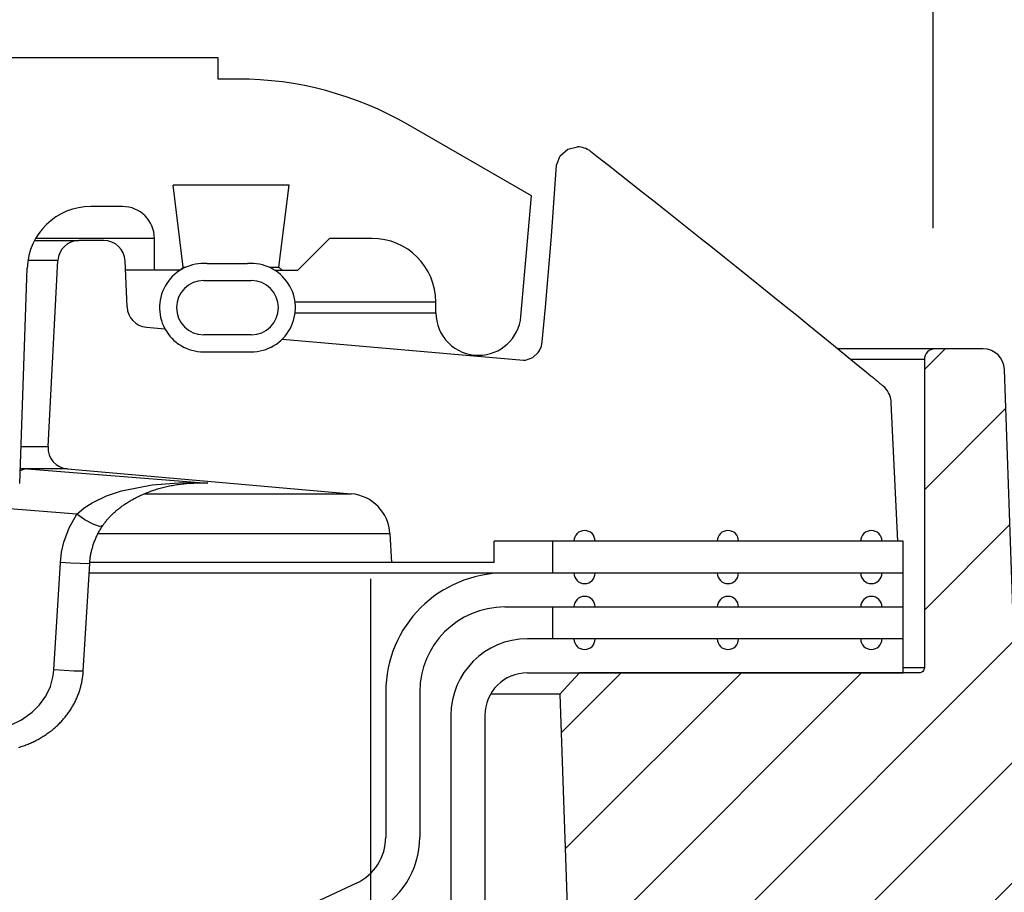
# Model space of a CAD drawing. Extents: x -1276 to 451, y 2026 to 3394.
# Tile 74 of 104: x -535.93 to -533.04, y 3190.09 to 3192.66. Entities that reach past the tile are written whole.
import ezdxf

# ---------------------------------------------------------------- set-up
doc = ezdxf.new("R2010")
doc.units = 0
doc.header["$MEASUREMENT"] = 0
doc.header["$PDSIZE"] = 1
doc.layers.get('DEFPOINTS').update_dxf_attribs({"linetype": 'CONTINUOUS'})
for name, color, linetype in [('CONCRETE-HATCH', 2, 'CONTINUOUS'), ('DIM', 3, 'CONTINUOUS'), ('SPILL-BUCKET', 1, 'CONTINUOUS')]:
    doc.layers.add(name, color=color, linetype=linetype)
doc.styles.add('SIMPLEX', font='simplex')
doc.dimstyles.new('DIM12', dxfattribs={"dimscale": 12, "dimtxt": 0.09375, "dimasz": 0.09375, "dimexe": 0.0625, "dimexo": 0.0625, "dimgap": 0.0625, "dimtad": 1, "dimdec": 4, "dimzin": 3, "dimdsep": 46, "dimlunit": 4, "dimtxsty": 'SIMPLEX', "dimcen": 0, "dimclrd": 3, "dimclre": 3, "dimclrt": 3, "dimadec": 0, "dimazin": 0, "dimtfac": 1, "dimtdec": 4, "dimtmove": 0, "dimatfit": 3, "dimfxl": 1, "dimfrac": 2, "dimtolj": 1, "dimtzin": 3, "dimarcsym": 0})

# ---------------------------------------------------------------- blocks, each defined once
blk = doc.blocks.new('*D124')
at = {"layer": 'DEFPOINTS', "color": 0, "transparency": 16777216}
for p in [(-525.2487, 3194.1295), (-533.2487, 3191.293), (-525.2487, 3190.293)]:
    blk.add_point(p, dxfattribs=at)
at = {"layer": 'DIM', "color": 3, "lineweight": -2, "transparency": 16777216}
for p, q in [((-533.2487, 3192.043), (-533.2487, 3194.8795)), ((-525.2487, 3191.043), (-525.2487, 3194.8795)), ((-532.1237, 3194.1295), (-526.3737, 3194.1295))]:
    blk.add_line(p, q, dxfattribs=at)
at = {"layer": 'DIM', "color": 3, "transparency": 16777216}
for points in [[(-532.1237, 3194.317), (-532.1237, 3193.942), (-533.2487, 3194.1295)], [(-526.3737, 3194.317), (-526.3737, 3193.942), (-525.2487, 3194.1295)]]:
    blk.add_solid(points, dxfattribs=at)
at = {"layer": 'DIM', "color": 3, "transparency": 16777216, "insert": (-529.2487, 3195.5491), "char_height": 1.125, "attachment_point": 5, "style": 'SIMPLEX'}
blk.add_mtext('\\A1;8"', dxfattribs=at)

msp = doc.modelspace()

# ---------------------------------------------------------------- hatches: boundary and pattern name
at = {"layer": 'CONCRETE-HATCH', "linetype": 'Continuous'}
h = msp.add_hatch(dxfattribs=at)
h.set_pattern_fill('AR-CONC', color=256, scale=0.5, style=0)
h.set_pattern_definition([(50, (4863.9127, 1710.789), (3.5863009, -0.3137607), [0.375, -4.125]), (355, (4863.9127, 1710.789), (-0.6937567, 3.7609607), [0.3, -3.3]), (100.4514, (4864.2115, 1710.763), (2.892547, 3.4471977), [0.318701, -3.5057106]), (46.1842, (4863.9127, 1711.789), (5.3362052, -0.827595), [0.5625, -6.1875]), (96.6356, (4864.3574, 1711.72), (4.6733135, 4.8705894), [0.4780514, -5.258565]), (351.1842, (4863.9127, 1711.789), (4.6733097, 4.870593), [0.45, -4.95]), (21, (4864.4127, 1711.539), (2.9845353, -2.0130945), [0.375, -4.125]), (326, (4864.4127, 1711.539), (1.2165767, 3.6257502), [0.3, -3.3]), (71.4514, (4864.6614, 1711.3713), (4.2011131, 1.6126525), [0.318701, -3.5057106]), (37.5, (4863.9127, 1710.7891), (0.06079928, 1.66446927), [0, -3.26, 0, -3.35, 0, -3.3125]), (7.5, (4863.9127, 1710.789), (1.3153477, 1.97205856), [0, -1.91, 0, -3.185, 0, -1.2625]), (327.5, (4862.7977, 1710.7891), (2.66911218, -0.11277436), [0, -1.25, 0, -3.9, 0, -5.175]), (317.5, (4862.2977, 1710.789), (2.9159308, 0.5005249), [0, -1.625, 0, -2.59, 0, -3.675])])
h.paths.add_polyline_path([(-521.24873, 3190.01179), (-525.26624, 3190.01179), (-533.26624, 3191.01179), (-534.90239, 3191.01179), (-534.90239, 3188.65134), (-534.23992, 3188.34981), (-534.23992, 3182.57429), (-521.24873, 3182.57429)])
h.paths.add_polyline_path([(-505.1584, 3187.26024), (-506.2418, 3188.0334), (-505.74737, 3190.01179), (-521.24873, 3190.01179), (-521.24873, 3182.57429), (-507.60611, 3182.57429), (-506.93053, 3185.27755), (-508.00566, 3186.1799)])
at = {"layer": 'SPILL-BUCKET'}
h = msp.add_hatch(dxfattribs=at)
h.set_pattern_fill('ANSI31', scale=2, style=0)
h.set_pattern_definition([(45, (5694.76742, 1890.39605), (-0.176776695, 0.176776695), [])])
edge = h.paths.add_edge_path()
edge.add_line((-534.28825, 3190.7353), (-534.34646, 3190.67288))
edge.add_line((-534.34646, 3190.67288), (-534.29699, 3189.25644))
edge.add_line((-534.29699, 3189.25644), (-533.97169, 3189.25644))
edge.add_line((-533.97169, 3189.25644), (-533.95424, 3189.75588))
edge.add_arc((-533.82936, 3189.75155), 0.12496, 90.01861, 178.01856, ccw=False)
edge.add_line((-533.8294, 3189.87651), (-533.04257, 3189.87651))
edge.add_arc((-533.04255, 3189.93899), 0.06248, 269.98072, 361.98074)
edge.add_line((-532.98011, 3189.94115), (-533.039, 3191.6275))
edge.add_arc((-533.10144, 3191.6253), 0.06248, 2.01864, 90.01862)
edge.add_line((-533.10146, 3191.68778), (-533.24329, 3191.68778))
edge.add_arc((-533.24328, 3191.65654), 0.03124, 90.01957, 180.01957)
edge.add_line((-533.27452, 3191.65653), (-533.27452, 3190.75029))
edge.add_arc((-533.28983, 3190.75061), 0.01531, 268.81278, 358.81278, ccw=False)
edge.add_line((-533.29015, 3190.7353), (-534.28825, 3190.7353))

# ---------------------------------------------------------------- linework, layer by layer
at = {"layer": 'DEFPOINTS', "linetype": 'Continuous'}
msp.add_lwpolyline([(-534.23939, 3182.57429), (-534.23939, 3188.34981), (-534.90186, 3188.65134), (-534.90186, 3191.01179)], dxfattribs=at)
at = {"layer": 'SPILL-BUCKET', "linetype": 'Continuous'}
for p, q in [((-535.35123, 3192.54345), (-539.53587, 3192.54345)), ((-535.35123, 3192.48099), (-535.35123, 3192.54345)), ((-535.29273, 3192.48099), (-535.35123, 3192.48099)), ((-534.42998, 3192.13747), (-534.79308, 3192.34711)), ((-535.14267, 3192.1687), (-535.48383, 3192.1687)), ((-535.45425, 3191.92777), (-535.48383, 3192.1687)), ((-535.17226, 3191.92777), (-535.14267, 3192.1687)), ((-534.46099, 3191.78307), (-534.42998, 3192.13747)), ((-535.63229, 3192.10624), (-535.72529, 3192.10624)), ((-535.60324, 3192.01256), (-535.88756, 3192.01256)), ((-535.56735, 3192.01256), (-535.60324, 3192.01256)), ((-535.54579, 3192.01256), (-535.56735, 3192.01256)), ((-535.5386, 3192.01256), (-535.54579, 3192.01256)), ((-535.5386, 3191.91887), (-535.5386, 3192.01256)), ((-535.11701, 3191.91887), (-535.02333, 3192.01256)), ((-534.89841, 3192.01256), (-535.02333, 3192.01256)), ((-535.93466, 3191.29212), (-535.91254, 3191.92541)), ((-535.46315, 3191.91887), (-535.45425, 3191.92777)), ((-535.45425, 3191.92777), (-535.44621, 3191.92777)), ((-535.38305, 3191.93842), (-535.26444, 3191.93842)), ((-535.20128, 3191.92777), (-535.17952, 3191.92777)), ((-535.17952, 3191.92777), (-535.17226, 3191.92777)), ((-535.17226, 3191.92777), (-535.16336, 3191.91887)), ((-535.46293, 3191.91887), (-535.62382, 3191.91887)), ((-535.18456, 3191.91887), (-535.11701, 3191.91887)), ((-535.3937, 3191.88889), (-535.25379, 3191.88889)), ((-534.71104, 3191.82519), (-534.71757, 3191.82519)), ((-534.71104, 3191.79396), (-534.71104, 3191.82519)), ((-534.71757, 3191.79396), (-534.71104, 3191.79396)), ((-535.25379, 3191.729), (-535.3937, 3191.729)), ((-535.3937, 3191.67904), (-535.25379, 3191.67904))]:
    msp.add_line(p, q, dxfattribs=at)
at = {"layer": 'SPILL-BUCKET', "color": 1, "linetype": 'Continuous'}
for p, q in [((-534.34552, 3192.25538), (-534.32338, 3192.27474)), ((-534.32338, 3192.27474), (-534.29488, 3192.28171)), ((-534.24641, 3192.26062), (-534.25639, 3192.26843)), ((-534.35635, 3192.22795), (-534.34552, 3192.25538)), ((-534.23644, 3192.25282), (-534.24641, 3192.26062)), ((-534.20322, 3192.22677), (-534.23644, 3192.25282)), ((-534.37114, 3192.01915), (-534.35635, 3192.22795)), ((-534.17005, 3192.20068), (-534.20322, 3192.22677)), ((-534.13653, 3192.17427), (-534.17005, 3192.20068)), ((-534.10303, 3192.14784), (-534.13653, 3192.17427)), ((-534.06918, 3192.12106), (-534.10303, 3192.14784)), ((-534.03535, 3192.09426), (-534.06918, 3192.12106)), ((-534.00115, 3192.06711), (-534.03535, 3192.09426)), ((-533.96698, 3192.03993), (-534.00115, 3192.06711)), ((-533.93241, 3192.01238), (-533.96698, 3192.03993)), ((-534.38884, 3191.81052), (-534.37114, 3192.01915)), ((-533.89787, 3191.9848), (-533.93241, 3192.01238)), ((-535.68737, 3192.00631), (-535.76039, 3192.00631)), ((-533.86278, 3191.95673), (-533.89787, 3191.9848)), ((-533.82773, 3191.92863), (-533.86278, 3191.95673)), ((-535.85142, 3191.40033), (-535.82276, 3191.94712)), ((-535.61906, 3191.8112), (-535.62497, 3191.94658)), ((-533.79239, 3191.90026), (-533.82773, 3191.92863)), ((-533.7571, 3191.87186), (-533.79239, 3191.90026)), ((-533.72151, 3191.84318), (-533.7571, 3191.87186)), ((-533.68595, 3191.81447), (-533.72151, 3191.84318)), ((-534.3986, 3191.70822), (-534.38884, 3191.81052)), ((-533.6501, 3191.78547), (-533.68595, 3191.81447)), ((-533.61427, 3191.75644), (-533.6501, 3191.78547)), ((-535.5621, 3191.75171), (-535.50787, 3191.74696)), ((-533.57814, 3191.7271), (-533.61427, 3191.75644)), ((-533.54204, 3191.69774), (-533.57814, 3191.7271)), ((-535.16229, 3191.71673), (-534.45377, 3191.65474)), ((-534.40595, 3191.68311), (-534.40077, 3191.6954)), ((-534.40077, 3191.6954), (-534.3986, 3191.70822)), ((-533.46921, 3191.63835), (-533.54204, 3191.69774)), ((-534.44775, 3191.65482), (-534.42553, 3191.6627)), ((-534.42553, 3191.6627), (-534.40991, 3191.67709)), ((-534.40991, 3191.67709), (-534.40781, 3191.68007)), ((-534.40781, 3191.68007), (-534.40595, 3191.68311)), ((-534.45377, 3191.65474), (-534.44775, 3191.65482)), ((-533.45061, 3191.62314), (-533.46921, 3191.63835)), ((-533.43202, 3191.60792), (-533.45061, 3191.62314)), ((-533.43153, 3191.60751), (-533.43203, 3191.60792)), ((-533.43104, 3191.60711), (-533.43153, 3191.60751)), ((-533.42862, 3191.60513), (-533.43104, 3191.60711)), ((-533.42622, 3191.60317), (-533.42862, 3191.60513)), ((-533.42388, 3191.60126), (-533.42622, 3191.60317)), ((-533.42156, 3191.59936), (-533.42388, 3191.60126)), ((-533.4193, 3191.59752), (-533.42156, 3191.59936)), ((-533.41706, 3191.59569), (-533.4193, 3191.59752)), ((-533.41486, 3191.5939), (-533.41706, 3191.59569)), ((-533.41268, 3191.59213), (-533.41486, 3191.5939)), ((-533.41057, 3191.59041), (-533.41268, 3191.59213)), ((-533.40847, 3191.5887), (-533.41057, 3191.59041)), ((-533.40647, 3191.58708), (-533.40847, 3191.5887)), ((-533.40449, 3191.58547), (-533.40647, 3191.58708)), ((-533.40259, 3191.58393), (-533.40449, 3191.58547)), ((-533.40071, 3191.58241), (-533.40259, 3191.58393)), ((-533.39891, 3191.58095), (-533.40071, 3191.58241)), ((-533.39713, 3191.57951), (-533.39891, 3191.58095)), ((-533.39641, 3191.57893), (-533.39713, 3191.57951)), ((-533.3957, 3191.57836), (-533.39641, 3191.57893)), ((-533.37265, 3191.53436), (-533.3727, 3191.53492)), ((-533.3726, 3191.53381), (-533.37265, 3191.53436)), ((-533.3725, 3191.53252), (-533.3726, 3191.53381)), ((-533.37239, 3191.53128), (-533.3725, 3191.53252)), ((-533.37224, 3191.52955), (-533.37239, 3191.53128)), ((-533.35259, 3191.12254), (-533.37224, 3191.52955)), ((-535.79449, 3191.33484), (-534.95974, 3191.26181)), ((-534.84589, 3191.14391), (-534.84149, 3191.06008)), ((-533.33698, 3191.12254), (-534.53928, 3191.12254)), ((-534.53928, 3191.06008), (-534.53928, 3191.12254)), ((-533.33698, 3190.83523), (-533.33698, 3191.12254)), ((-534.53928, 3191.06008), (-534.84149, 3191.06008)), ((-533.33698, 3191.02885), (-534.5085, 3191.02885)), ((-534.5085, 3190.92892), (-533.33698, 3190.92892)), ((-533.33695, 3190.83523), (-534.44185, 3190.83523)), ((-533.33695, 3190.7353), (-533.33695, 3190.83523)), ((-534.44185, 3190.7353), (-533.33695, 3190.7353)), ((-534.85826, 3190.67909), (-534.85826, 3190.25221)), ((-534.75833, 3190.67909), (-534.75833, 3190.25221)), ((-534.66669, 3190.61039), (-534.66669, 3176.41283)), ((-534.56676, 3190.61039), (-534.56676, 3176.41283)), ((-534.94445, 3190.11692), (-535.80873, 3189.71391))]:
    msp.add_line(p, q, dxfattribs=at)
at = {"layer": 'SPILL-BUCKET', "color": 7}
for p, q in [((-535.89089, 3192.00631), (-535.76039, 3192.00631)), ((-535.82276, 3191.94712), (-535.91052, 3191.94712)), ((-533.24329, 3191.68778), (-533.52982, 3191.68778)), ((-533.27452, 3191.65655), (-533.49152, 3191.65655)), ((-535.93085, 3191.40033), (-535.85142, 3191.40033)), ((-535.79449, 3191.33484), (-535.93317, 3191.33484)), ((-535.56832, 3191.26181), (-534.95972, 3191.26181)), ((-534.84589, 3191.14391), (-535.70469, 3191.14391)), ((-534.84149, 3191.06008), (-535.72869, 3191.06008)), ((-534.5085, 3191.02885), (-535.73053, 3191.02885)), ((-533.27452, 3190.75029), (-533.33695, 3190.75029)), ((-534.34646, 3190.67288), (-534.55, 3190.67288))]:
    msp.add_line(p, q, dxfattribs=at)
at = {"layer": 'SPILL-BUCKET', "color": 7, "linetype": 'Continuous'}
for p, q in [((-534.71757, 3191.82519), (-535.1249, 3191.82519)), ((-535.12475, 3191.79396), (-534.71757, 3191.79396)), ((-534.36752, 3191.02885), (-534.36752, 3191.12254)), ((-534.36752, 3190.83523), (-534.36752, 3190.92892))]:
    msp.add_line(p, q, dxfattribs=at)
at = {"layer": 'SPILL-BUCKET', "color": 8, "linetype": 'Continuous'}
for p, q in [((-535.92395, 3191.33342), (-535.93335, 3191.32942)), ((-535.91139, 3191.33484), (-535.92395, 3191.33342)), ((-535.91139, 3191.33484), (-535.753, 3191.32238)), ((-535.753, 3191.32238), (-535.38163, 3191.29264)), ((-535.63522, 3191.27008), (-535.54501, 3191.28834)), ((-535.54501, 3191.28834), (-535.45434, 3191.29484)), ((-535.50183, 3191.28321), (-535.49781, 3191.2841)), ((-535.49781, 3191.2841), (-535.49379, 3191.28495)), ((-535.49379, 3191.28495), (-535.4897, 3191.28577)), ((-535.4897, 3191.28577), (-535.4856, 3191.28655)), ((-535.4856, 3191.28655), (-535.48141, 3191.2873)), ((-535.48141, 3191.2873), (-535.47723, 3191.28801)), ((-535.47723, 3191.28801), (-535.47297, 3191.28869)), ((-535.47297, 3191.28869), (-535.46871, 3191.28933)), ((-535.46871, 3191.28933), (-535.46467, 3191.28989)), ((-535.46467, 3191.28989), (-535.46064, 3191.29041)), ((-535.46064, 3191.29041), (-535.45644, 3191.29091)), ((-535.45644, 3191.29091), (-535.45225, 3191.29137)), ((-535.45434, 3191.29484), (-535.3822, 3191.29268)), ((-535.45225, 3191.29137), (-535.44804, 3191.29178)), ((-535.44804, 3191.29178), (-535.44383, 3191.29216)), ((-535.44383, 3191.29216), (-535.43961, 3191.29249)), ((-535.43961, 3191.29249), (-535.4354, 3191.29278)), ((-535.4074, 3191.29264), (-535.43719, 3191.29264)), ((-535.4354, 3191.29278), (-535.43116, 3191.29302)), ((-535.43116, 3191.29302), (-535.42694, 3191.29322)), ((-535.42694, 3191.29322), (-535.4227, 3191.29338)), ((-535.4227, 3191.29338), (-535.41847, 3191.29349)), ((-535.41847, 3191.29349), (-535.41627, 3191.29353)), ((-535.41627, 3191.29353), (-535.41406, 3191.29354)), ((-535.38206, 3191.29266), (-535.41401, 3191.29263)), ((-535.38163, 3191.29264), (-535.4074, 3191.29264)), ((-535.3822, 3191.29268), (-535.38163, 3191.29264)), ((-535.38163, 3191.29264), (-535.38206, 3191.29266)), ((-535.72158, 3191.23548), (-535.67894, 3191.25546)), ((-535.67894, 3191.25546), (-535.63522, 3191.27008)), ((-535.58552, 3191.254), (-535.58228, 3191.25555)), ((-535.58228, 3191.25555), (-535.57897, 3191.2571)), ((-535.57897, 3191.2571), (-535.57565, 3191.25861)), ((-535.57565, 3191.25861), (-535.57225, 3191.26012)), ((-535.57225, 3191.26012), (-535.56885, 3191.26159)), ((-535.56885, 3191.26159), (-535.56535, 3191.26306)), ((-535.56535, 3191.26306), (-535.56186, 3191.26448)), ((-535.56186, 3191.26448), (-535.55813, 3191.26596)), ((-535.55813, 3191.26596), (-535.55441, 3191.26739)), ((-535.55441, 3191.26739), (-535.55082, 3191.26873)), ((-535.55082, 3191.26873), (-535.54724, 3191.27003)), ((-535.54724, 3191.27003), (-535.5436, 3191.27131)), ((-535.5436, 3191.27131), (-535.53996, 3191.27255)), ((-535.53996, 3191.27255), (-535.53627, 3191.27376)), ((-535.53627, 3191.27376), (-535.53258, 3191.27493)), ((-535.53258, 3191.27493), (-535.52883, 3191.27609)), ((-535.52883, 3191.27609), (-535.52509, 3191.2772)), ((-535.52509, 3191.2772), (-535.52128, 3191.27828)), ((-535.52128, 3191.27828), (-535.51747, 3191.27933)), ((-535.51747, 3191.27933), (-535.51359, 3191.28036)), ((-535.51359, 3191.28036), (-535.50972, 3191.28133)), ((-535.50972, 3191.28133), (-535.50578, 3191.28229)), ((-535.50578, 3191.28229), (-535.50183, 3191.28321)), ((-535.74524, 3191.22041), (-535.72158, 3191.23548)), ((-535.63297, 3191.22587), (-535.63051, 3191.22763)), ((-535.63051, 3191.22763), (-535.62803, 3191.22935)), ((-535.62803, 3191.22935), (-535.62543, 3191.23111)), ((-535.62543, 3191.23111), (-535.62283, 3191.23284)), ((-535.62283, 3191.23284), (-535.62009, 3191.23462)), ((-535.62009, 3191.23462), (-535.61734, 3191.23637)), ((-535.61734, 3191.23637), (-535.61443, 3191.23818)), ((-535.61443, 3191.23818), (-535.61151, 3191.23995)), ((-535.61151, 3191.23995), (-535.60897, 3191.24145)), ((-535.60897, 3191.24145), (-535.60644, 3191.24292)), ((-535.60644, 3191.24292), (-535.6038, 3191.24442)), ((-535.6038, 3191.24442), (-535.60116, 3191.24589)), ((-535.60116, 3191.24589), (-535.5981, 3191.24756)), ((-535.5981, 3191.24756), (-535.59503, 3191.24919)), ((-535.59503, 3191.24919), (-535.59189, 3191.25082)), ((-535.59189, 3191.25082), (-535.58875, 3191.25241)), ((-535.58875, 3191.25241), (-535.58552, 3191.254)), ((-535.76688, 3191.20196), (-535.98949, 3191.21938)), ((-535.7893, 3191.16193), (-535.76688, 3191.20196)), ((-535.76688, 3191.20196), (-535.74524, 3191.22041)), ((-535.74287, 3191.18533), (-535.76688, 3191.20196)), ((-535.66779, 3191.19602), (-535.66609, 3191.19775)), ((-535.66609, 3191.19775), (-535.66428, 3191.19956)), ((-535.66428, 3191.19956), (-535.66246, 3191.20133)), ((-535.66246, 3191.20133), (-535.66051, 3191.20319)), ((-535.66051, 3191.20319), (-535.65854, 3191.20503)), ((-535.65854, 3191.20503), (-535.65642, 3191.20696)), ((-535.65642, 3191.20696), (-535.65429, 3191.20887)), ((-535.65429, 3191.20887), (-535.65241, 3191.21051)), ((-535.65241, 3191.21051), (-535.65053, 3191.21213)), ((-535.65053, 3191.21213), (-535.64857, 3191.21378)), ((-535.64857, 3191.21378), (-535.64661, 3191.2154)), ((-535.64661, 3191.2154), (-535.64443, 3191.21717)), ((-535.64443, 3191.21717), (-535.64223, 3191.21891)), ((-535.64223, 3191.21891), (-535.63997, 3191.22067)), ((-535.63997, 3191.22067), (-535.6377, 3191.2224)), ((-535.6377, 3191.2224), (-535.63534, 3191.22415)), ((-535.63534, 3191.22415), (-535.63297, 3191.22587)), ((-535.71888, 3191.17236), (-535.74287, 3191.18533)), ((-535.7002, 3191.16592), (-535.71888, 3191.17236)), ((-535.69089, 3191.1675), (-535.68976, 3191.16919)), ((-535.68976, 3191.16919), (-535.68861, 3191.17085)), ((-535.68861, 3191.17085), (-535.68742, 3191.17254)), ((-535.68742, 3191.17254), (-535.68622, 3191.17421)), ((-535.68622, 3191.17421), (-535.68499, 3191.17588)), ((-535.68499, 3191.17588), (-535.68376, 3191.17752)), ((-535.68376, 3191.17752), (-535.68247, 3191.17919)), ((-535.68247, 3191.17919), (-535.68118, 3191.18083)), ((-535.68118, 3191.18083), (-535.67984, 3191.1825)), ((-535.67984, 3191.1825), (-535.67849, 3191.18414)), ((-535.67849, 3191.18414), (-535.67707, 3191.18582)), ((-535.67707, 3191.18582), (-535.67565, 3191.18747)), ((-535.67565, 3191.18747), (-535.67416, 3191.18917)), ((-535.67416, 3191.18917), (-535.67266, 3191.19084)), ((-535.67266, 3191.19084), (-535.67107, 3191.19257)), ((-535.67107, 3191.19257), (-535.66948, 3191.19426)), ((-535.66948, 3191.19426), (-535.66779, 3191.19602)), ((-535.805, 3191.11965), (-535.7893, 3191.16193)), ((-535.70817, 3191.13688), (-535.70685, 3191.13964)), ((-535.70685, 3191.13964), (-535.70548, 3191.1424)), ((-535.70548, 3191.1424), (-535.70408, 3191.14514)), ((-535.70408, 3191.14514), (-535.70263, 3191.14789)), ((-535.70263, 3191.14789), (-535.70115, 3191.15062)), ((-535.70115, 3191.15062), (-535.69961, 3191.15335)), ((-535.69095, 3191.16741), (-535.7002, 3191.16592)), ((-535.69961, 3191.15335), (-535.69804, 3191.15606)), ((-535.69804, 3191.15606), (-535.69643, 3191.15878)), ((-535.69643, 3191.15878), (-535.69478, 3191.16146)), ((-535.69478, 3191.16146), (-535.69311, 3191.16412)), ((-535.69311, 3191.16412), (-535.6914, 3191.16673)), ((-535.6914, 3191.16673), (-535.69117, 3191.16707)), ((-535.69117, 3191.16707), (-535.69094, 3191.1674)), ((-535.69095, 3191.16741), (-535.69092, 3191.16746)), ((-535.69092, 3191.16746), (-535.69089, 3191.1675)), ((-535.81171, 3191.08999), (-535.805, 3191.11965)), ((-535.71915, 3191.10879), (-535.71823, 3191.11164)), ((-535.71823, 3191.11164), (-535.71727, 3191.11449)), ((-535.71727, 3191.11449), (-535.71627, 3191.11732)), ((-535.71627, 3191.11732), (-535.71523, 3191.12014)), ((-535.71523, 3191.12014), (-535.71416, 3191.12294)), ((-535.71416, 3191.12294), (-535.71304, 3191.12573)), ((-535.71304, 3191.12573), (-535.7119, 3191.12851)), ((-535.7119, 3191.12851), (-535.71069, 3191.13131)), ((-535.71069, 3191.13131), (-535.70945, 3191.1341)), ((-535.70945, 3191.1341), (-535.70817, 3191.13688)), ((-535.81513, 3191.0601), (-535.81171, 3191.08999)), ((-535.72613, 3191.08012), (-535.72562, 3191.083)), ((-535.72562, 3191.083), (-535.72506, 3191.08588)), ((-535.72506, 3191.08588), (-535.72446, 3191.08876)), ((-535.72446, 3191.08876), (-535.72383, 3191.09164)), ((-535.72383, 3191.09164), (-535.72315, 3191.09451)), ((-535.72315, 3191.09451), (-535.72243, 3191.09736)), ((-535.72243, 3191.09736), (-535.72168, 3191.10021)), ((-535.72168, 3191.10021), (-535.72088, 3191.10308)), ((-535.72088, 3191.10308), (-535.72004, 3191.10593)), ((-535.72004, 3191.10593), (-535.71915, 3191.10879)), ((-535.83395, 3190.74378), (-535.81513, 3191.0601)), ((-535.78518, 3191.05821), (-535.81513, 3191.0601)), ((-535.75665, 3191.05677), (-535.78518, 3191.05821)), ((-535.73628, 3191.05611), (-535.75665, 3191.05677)), ((-535.73829, 3190.89823), (-535.72889, 3191.0564)), ((-535.72888, 3191.0564), (-535.73628, 3191.05611)), ((-535.72886, 3191.05639), (-535.72876, 3191.05814)), ((-535.72876, 3191.05814), (-535.72864, 3191.0599)), ((-535.72864, 3191.0599), (-535.72841, 3191.0628)), ((-535.72841, 3191.0628), (-535.72813, 3191.06569)), ((-535.72813, 3191.06569), (-535.72781, 3191.06859)), ((-535.72781, 3191.06859), (-535.72745, 3191.07147)), ((-535.72745, 3191.07147), (-535.72705, 3191.07436)), ((-535.72705, 3191.07436), (-535.72661, 3191.07724)), ((-535.72661, 3191.07724), (-535.72613, 3191.08012)), ((-535.74771, 3190.74007), (-535.73829, 3190.89823)), ((-535.8359, 3190.72646), (-535.83395, 3190.74378)), ((-535.80399, 3190.74189), (-535.83395, 3190.74378)), ((-535.77547, 3190.74044), (-535.80399, 3190.74189)), ((-535.7551, 3190.73978), (-535.77547, 3190.74044)), ((-535.7477, 3190.74007), (-535.7551, 3190.73978)), ((-535.74839, 3190.7313), (-535.7481, 3190.73442)), ((-535.7481, 3190.73442), (-535.74786, 3190.73755)), ((-535.74786, 3190.73755), (-535.74779, 3190.73881)), ((-535.74779, 3190.73881), (-535.74772, 3190.74007)), ((-535.84424, 3190.69536), (-535.8359, 3190.72646)), ((-535.75294, 3190.70324), (-535.75226, 3190.70634)), ((-535.75226, 3190.70634), (-535.75162, 3190.70944)), ((-535.75162, 3190.70944), (-535.75103, 3190.71255)), ((-535.75103, 3190.71255), (-535.75048, 3190.71566)), ((-535.75048, 3190.71566), (-535.74998, 3190.71879)), ((-535.74998, 3190.71879), (-535.74951, 3190.72191)), ((-535.74951, 3190.72191), (-535.7491, 3190.72504)), ((-535.7491, 3190.72504), (-535.74873, 3190.72817)), ((-535.74873, 3190.72817), (-535.74839, 3190.7313)), ((-535.85802, 3190.66659), (-535.84424, 3190.69536)), ((-535.76097, 3190.67575), (-535.75991, 3190.67876)), ((-535.75991, 3190.67876), (-535.75889, 3190.68179)), ((-535.75889, 3190.68179), (-535.75791, 3190.68483)), ((-535.75791, 3190.68483), (-535.75697, 3190.68788)), ((-535.75697, 3190.68788), (-535.75608, 3190.69093)), ((-535.75608, 3190.69093), (-535.75523, 3190.694)), ((-535.75523, 3190.694), (-535.75442, 3190.69707)), ((-535.75442, 3190.69707), (-535.75366, 3190.70015)), ((-535.75366, 3190.70015), (-535.75294, 3190.70324)), ((-535.87627, 3190.64123), (-535.85802, 3190.66659)), ((-535.77389, 3190.64638), (-535.7724, 3190.64926)), ((-535.7724, 3190.64926), (-535.77096, 3190.65216)), ((-535.77096, 3190.65216), (-535.76957, 3190.65506)), ((-535.76957, 3190.65506), (-535.76821, 3190.65797)), ((-535.76821, 3190.65797), (-535.76691, 3190.66089)), ((-535.76691, 3190.66089), (-535.76564, 3190.66382)), ((-535.76564, 3190.66382), (-535.76441, 3190.66678)), ((-535.76441, 3190.66678), (-535.76322, 3190.66976)), ((-535.76322, 3190.66976), (-535.76208, 3190.67275)), ((-535.76208, 3190.67275), (-535.76097, 3190.67575)), ((-535.92898, 3190.59758), (-535.89811, 3190.61941)), ((-535.89811, 3190.61941), (-535.87627, 3190.64123)), ((-535.79294, 3190.61574), (-535.79101, 3190.61843)), ((-535.79101, 3190.61843), (-535.78911, 3190.62115)), ((-535.78911, 3190.62115), (-535.78724, 3190.62389)), ((-535.78724, 3190.62389), (-535.78544, 3190.62663)), ((-535.78544, 3190.62663), (-535.78368, 3190.62938)), ((-535.78368, 3190.62938), (-535.78195, 3190.63216)), ((-535.78195, 3190.63216), (-535.78026, 3190.63497)), ((-535.78026, 3190.63497), (-535.7786, 3190.63779)), ((-535.7786, 3190.63779), (-535.77699, 3190.64064)), ((-535.77699, 3190.64064), (-535.77542, 3190.6435)), ((-535.77542, 3190.6435), (-535.77389, 3190.64638)), ((-535.96187, 3190.58192), (-535.92898, 3190.59758)), ((-535.81669, 3190.58774), (-535.81435, 3190.59016)), ((-535.81435, 3190.59016), (-535.81204, 3190.59261)), ((-535.81204, 3190.59261), (-535.80978, 3190.59506)), ((-535.80978, 3190.59506), (-535.80757, 3190.59754)), ((-535.80757, 3190.59754), (-535.80537, 3190.60007)), ((-535.80537, 3190.60007), (-535.80319, 3190.60263)), ((-535.80319, 3190.60263), (-535.80107, 3190.6052)), ((-535.80107, 3190.6052), (-535.79897, 3190.60781)), ((-535.79897, 3190.60781), (-535.79693, 3190.61043)), ((-535.79693, 3190.61043), (-535.79491, 3190.61308)), ((-535.79491, 3190.61308), (-535.79294, 3190.61574)), ((-535.85067, 3190.55854), (-535.84785, 3190.56061)), ((-535.84785, 3190.56061), (-535.84506, 3190.56271)), ((-535.84506, 3190.56271), (-535.8423, 3190.56485)), ((-535.8423, 3190.56485), (-535.83958, 3190.56701)), ((-535.83958, 3190.56701), (-535.83689, 3190.5692)), ((-535.83689, 3190.5692), (-535.83424, 3190.57143)), ((-535.83424, 3190.57143), (-535.83161, 3190.57368)), ((-535.83161, 3190.57368), (-535.82904, 3190.57596)), ((-535.82904, 3190.57596), (-535.82649, 3190.57826)), ((-535.82649, 3190.57826), (-535.82398, 3190.58059)), ((-535.82398, 3190.58059), (-535.82151, 3190.58295)), ((-535.82151, 3190.58295), (-535.81909, 3190.58533)), ((-535.81909, 3190.58533), (-535.81669, 3190.58774)), ((-535.89979, 3190.53018), (-535.8965, 3190.53169)), ((-535.8965, 3190.53169), (-535.89324, 3190.53323)), ((-535.89324, 3190.53323), (-535.89, 3190.53482)), ((-535.89, 3190.53482), (-535.8868, 3190.53643)), ((-535.8868, 3190.53643), (-535.88362, 3190.53808)), ((-535.88362, 3190.53808), (-535.88048, 3190.53977)), ((-535.88048, 3190.53977), (-535.87735, 3190.5415)), ((-535.87735, 3190.5415), (-535.87427, 3190.54325)), ((-535.87427, 3190.54325), (-535.87121, 3190.54505)), ((-535.87121, 3190.54505), (-535.86819, 3190.54687)), ((-535.86819, 3190.54687), (-535.86519, 3190.54874)), ((-535.86519, 3190.54874), (-535.86223, 3190.55062)), ((-535.86223, 3190.55062), (-535.8593, 3190.55255)), ((-535.8593, 3190.55255), (-535.8564, 3190.55451)), ((-535.8564, 3190.55451), (-535.85352, 3190.55651)), ((-535.85352, 3190.55651), (-535.85067, 3190.55854)), ((-535.93745, 3190.51623), (-535.93391, 3190.5173)), ((-535.93391, 3190.5173), (-535.93038, 3190.51841)), ((-535.93038, 3190.51841), (-535.9269, 3190.51956)), ((-535.9269, 3190.51956), (-535.92343, 3190.52075)), ((-535.92343, 3190.52075), (-535.91999, 3190.52197)), ((-535.91999, 3190.52197), (-535.91657, 3190.52324)), ((-535.91657, 3190.52324), (-535.91317, 3190.52455)), ((-535.91317, 3190.52455), (-535.90979, 3190.5259)), ((-535.90979, 3190.5259), (-535.90644, 3190.52729)), ((-535.90644, 3190.52729), (-535.9031, 3190.52872)), ((-535.9031, 3190.52872), (-535.89979, 3190.53018))]:
    msp.add_line(p, q, dxfattribs=at)
at = {"layer": 'SPILL-BUCKET', "color": 2, "linetype": 'Continuous'}
msp.add_lwpolyline([(-534.28825, 3190.7353), (-534.34646, 3190.67288), (-534.29699, 3189.25644), (-533.97169, 3189.25644), (-533.95424, 3189.75588, -0.404026), (-533.8294, 3189.87651), (-533.04257, 3189.87651, 0.4244749), (-532.98011, 3189.94115), (-533.039, 3191.6275, 0.4040261), (-533.10146, 3191.68778), (-533.24329, 3191.68778, 0.4142136), (-533.27452, 3191.65653), (-533.27452, 3190.75029, -0.4142136), (-533.29015, 3190.7353), (-534.28825, 3190.7353)], format="xyb", dxfattribs=at)
at = {"layer": 'SPILL-BUCKET', "linetype": 'Continuous'}
for centre, radius, start, end in [((-535.29273, 3191.48167), 0.99932, 60, 90), ((-535.72529, 3191.91887), 0.18737, 90, 178), ((-535.63229, 3192.01256), 0.09369, 0, 90), ((-534.89841, 3191.82519), 0.18737, 0, 90), ((-535.3937, 3191.80895), 0.12991, 85.29948, 270), ((-535.25379, 3191.80895), 0.12991, 270, 94.70052), ((-535.3937, 3191.80895), 0.07995, 90, 270), ((-535.25379, 3191.80895), 0.07995, 270, 90), ((-534.58612, 3191.79396), 0.12492, 180.00063, 270.31894), ((-534.58543, 3191.79396), 0.12491, 270, 355)]:
    msp.add_arc(centre, radius, start, end, dxfattribs=at)
at = {"layer": 'SPILL-BUCKET', "color": 1, "linetype": 'Continuous'}
for centre, radius, start, end in [((-534.29488, 3192.21926), 0.06246, 51.94462, 90), ((-535.76039, 3191.94386), 0.06246, 90, 177), ((-535.68737, 3191.94386), 0.06246, 2.5, 90), ((-535.55666, 3191.81393), 0.06246, 182.5, 265), ((-533.43494, 3191.52977), 0.06246, 4.71704, 51.07081), ((-535.78904, 3191.39706), 0.06246, 177, 265), ((-534.97063, 3191.13737), 0.12491, 3, 85), ((-534.5085, 3190.67909), 0.34976, 90, 180), ((-534.5085, 3190.67909), 0.24983, 90, 180), ((-534.44185, 3190.61039), 0.22485, 90, 180), ((-534.44185, 3190.61039), 0.12491, 90, 180), ((-535.00754, 3190.25221), 0.14927, 295, 0), ((-535.00754, 3190.25221), 0.24921, 295, 0)]:
    msp.add_arc(centre, radius, start, end, dxfattribs=at)
at = {"layer": 'SPILL-BUCKET', "color": 7, "linetype": 'Continuous'}
for centre, start, end in [((-534.27384, 3191.12254), 0, 180), ((-533.85225, 3191.12254), 0, 180), ((-533.43066, 3191.12254), 0, 180), ((-534.27384, 3191.02885), 180, 0), ((-533.85225, 3191.02885), 180, 0), ((-533.43066, 3191.02885), 180, 0), ((-534.27384, 3190.92892), 0, 180), ((-533.85225, 3190.92892), 0, 180), ((-533.43066, 3190.92892), 0, 180), ((-534.27384, 3190.83523), 180, 0), ((-533.85225, 3190.83523), 180, 0), ((-533.43066, 3190.83523), 180, 0)]:
    msp.add_arc(centre, 0.03123, start, end, dxfattribs=at)

# ---------------------------------------------------------------- dimensions: what is measured, and where the dimension line sits
at = {"layer": 'DIM'}
dim = msp.add_linear_dim(base=(-525.24873, 3194.12947), p1=(-533.24873, 3191.29304), p2=(-525.24873, 3190.29304), text='8"', dimstyle='DIM12', dxfattribs=at)
dim.commit()
dim.dimension.update_dxf_attribs({"geometry": '*D124', "text_midpoint": (-529.24873, 3195.54911)})

doc.saveas('drawing.dxf')
